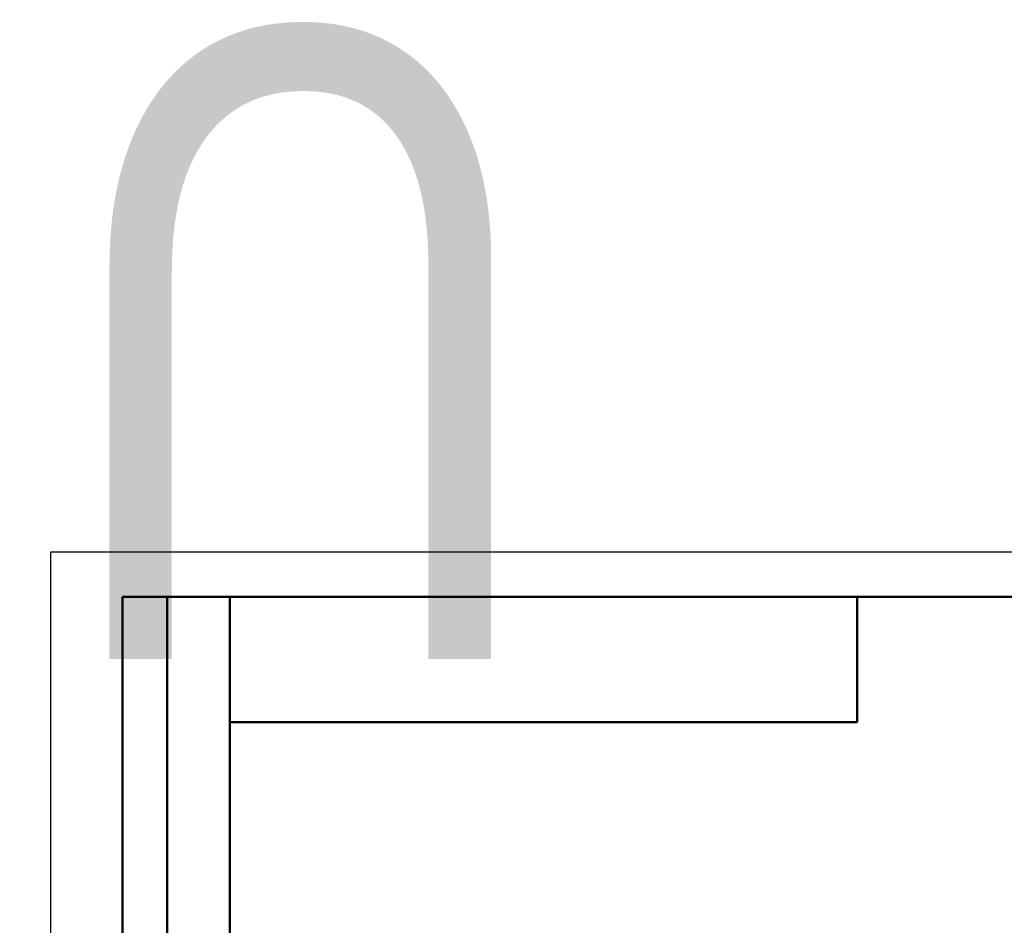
# Model space of a CAD drawing. Header units: millimetres. Extents: x -137 to 555, y -69 to 356.
# Tile 16 of 18: x -3 to 106, y 255 to 356. Entities that reach past the tile are written whole.
import ezdxf
from ezdxf.enums import TextEntityAlignment as Align

# ---------------------------------------------------------------- set-up
doc = ezdxf.new("R2018")
doc.units = ezdxf.units.MM
for name, color, linetype, lineweight in [('Кромка (ГОСТ)', 7, 'Continuous', 50), ('Обозначение (ГОСТ)', 7, 'Continuous', 25), ('Эскизная геометрия (ГОСТ)', 7, 'Continuous', 50)]:
    doc.layers.add(name, color=color, linetype=linetype, lineweight=lineweight)
doc.styles.get("Standard").update_dxf_attribs({"font": 'GOST Common Italic.ttf'})

# ---------------------------------------------------------------- blocks, each defined once
blk = doc.blocks.new('ГОСТ - Доп. графы 2')
at = {"layer": 'Эскизная геометрия (ГОСТ)'}
for p, q in [((-12, 0), (-12, 120)), ((-12, 120), (0, 120)), ((-7, 0), (-7, 120)), ((-12, 60), (0, 60)), ((0, 0), (-12, 0))]:
    blk.add_line(p, q, dxfattribs=at)
at = {"layer": 'Обозначение (ГОСТ)', "lineweight": 30, "width": 0.8, "flags": 17}
for tag, p in [('Первичная_применяемость', (-3.65, 90.03)), ('Справочный_номер', (-3.55, 30.02))]:
    blk.add_attdef(tag, text='', height=3.17, rotation=90, dxfattribs=at).set_placement(p, align=Align.MIDDLE_CENTER)
blk = doc.blocks.new('ГОСТ - Доп. графы 3')
at = {"layer": 'Эскизная геометрия (ГОСТ)'}
for p, q in [((0, 0), (70, 0)), ((70, 0), (70, -14)), ((70, -14), (0, -14))]:
    blk.add_line(p, q, dxfattribs=at)
at = {"layer": 'Обозначение (ГОСТ)', "lineweight": 30, "width": 0.8}
blk.add_attdef('ОБОЗНАЧЕНИЕ', text='', height=5, rotation=180, dxfattribs=at).set_placement((34.94, -6.97), align=Align.MIDDLE_CENTER)
blk = doc.blocks.new('Рамки ГОСТ_ граница 297x210')
at = {"layer": 'Кромка (ГОСТ)', "lineweight": 25}
for p, q in [((0, 0), (0, 297)), ((0, 297), (210, 297))]:
    blk.add_line(p, q, dxfattribs=at)
at = {"layer": 'Кромка (ГОСТ)'}
for p, q in [((205, 292), (20, 292)), ((20, 292), (20, 5))]:
    blk.add_line(p, q, dxfattribs=at)

msp = doc.modelspace()

# ---------------------------------------------------------------- block references
ref = msp.add_blockref('ГОСТ - Доп. графы 3', (20, 292))
lines = msp.add_mtext('\\W0.8000;UN10 ', dxfattribs={"layer": 'Обозначение (ГОСТ)', "insert": (54.9421, 285.0324), "char_height": 70.124838, "attachment_point": 1, "rotation": 180})
ref.add_attrib('ОБОЗНАЧЕНИЕ', '', (54.9421, 285.0324)).embed_mtext(lines)
for name, p in [('Рамки ГОСТ_ граница 297x210', (0, 0)), ('ГОСТ - Доп. графы 2', (20, 172))]:
    msp.add_blockref(name, p)

doc.saveas('drawing.dxf')
